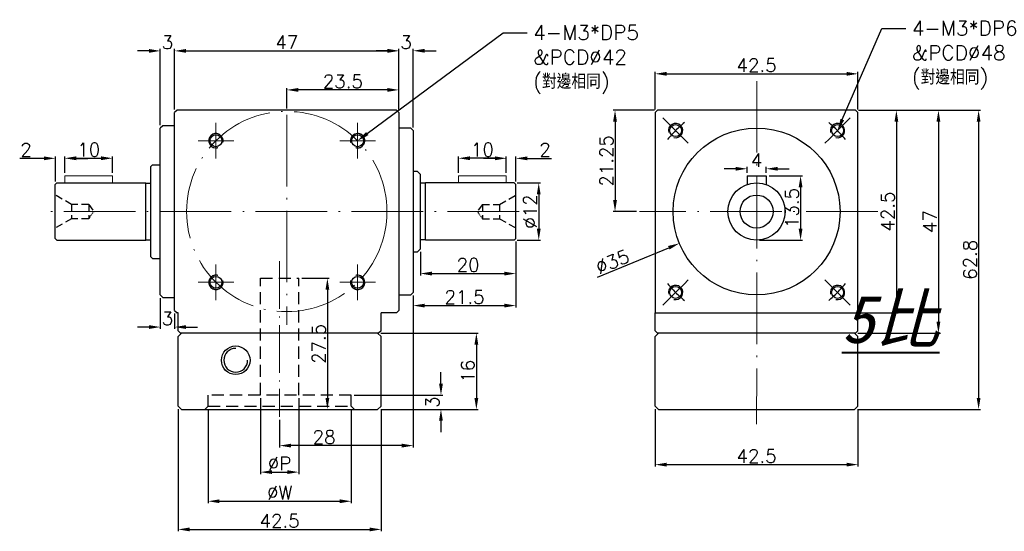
# Model space of a CAD drawing. Header units: inches. Extents: x 2708 to 2914, y -541 to -13.
# Tile 3 of 4: x 2708 to 2914, y -310 to -203. Entities that reach past the tile are written whole.
import ezdxf
from ezdxf import colors
from ezdxf.entities.mleader import LeaderData, LeaderLine
from ezdxf.math import Vec2, Vec3

# ---------------------------------------------------------------- set-up
doc = ezdxf.new("R2010")
doc.units = ezdxf.units.IN
doc.header["$MEASUREMENT"] = 0
for name, pattern in [('CEN', [0.67, 0.5, -0.08, 0.01, -0.08]), ('DASHED', [0.75, 0.5, -0.25]), ('HIDDEN', [1.905, 1.27, -0.635])]:
    doc.linetypes.add(name, pattern=pattern)
doc.layers.get('0').update_dxf_attribs({"lineweight": 25})
doc.layers.get('DEFPOINTS').update_dxf_attribs({"lineweight": 25})
for name, color, linetype, lineweight in [('A', 5, 'Continuous', 40), ('CEN', 1, 'CEN', 13), ('HATCH', 2, 'Continuous', 18)]:
    doc.layers.add(name, color=color, linetype=linetype, lineweight=lineweight)
doc.styles.get("Standard").update_dxf_attribs({"font": 'txt.shx', "bigfont": 'chineset.shx'})
doc.dimstyles.new('BOX', dxfattribs={"dimscale": 0.8, "dimtxt": 3.5, "dimasz": 3, "dimexe": 0.5, "dimexo": 0.8, "dimgap": 0.5, "dimtad": 1, "dimzin": 9, "dimdsep": 46, "dimtxsty": 'Standard', "dimcen": 0, "dimadec": 1, "dimazin": 1, "dimtfac": 1, "dimtofl": 0, "dimtmove": 0, "dimatfit": 3, "dimldrblk": 'CLOSEDBLANK', "dimfxl": 1, "dimarcsym": 0})

# ---------------------------------------------------------------- blocks, each defined once
blk = doc.blocks.new('SW_CENTERMARKSYMBOL_19')
at = {"color": 0, "linetype": 'Continuous', "lineweight": 0}
for p, q in [((0, 2.5), (0, 3.75)), ((0, 0), (0, 2.5)), ((-2.5, 0), (-3.75, 0)), ((0, 0), (-2.5, 0)), ((0, 0), (0, -2.5)), ((0, 0), (2.5, 0)), ((2.5, 0), (3.75, 0)), ((0, -2.5), (0, -3.75))]:
    blk.add_line(p, q, dxfattribs=at)
blk = doc.blocks.new('*D65')
at = {"layer": 'DEFPOINTS', "color": 0, "transparency": 16777216}
for p in [(2882.76, -221.61), (2882.56, -284.36), (2908.54, -284.36)]:
    blk.add_point(p, dxfattribs=at)
at = {"layer": 'HATCH', "color": 0, "lineweight": -2, "transparency": 16777216}
for p, q in [((2883.4, -221.61), (2908.94, -221.61)), ((2908.54, -224.01), (2908.54, -281.96)), ((2883.2, -284.36), (2908.94, -284.36))]:
    blk.add_line(p, q, dxfattribs=at)
at = {"layer": 'HATCH', "color": 0, "transparency": 16777216}
for points in [[(2908.14, -224.01), (2908.94, -224.01), (2908.54, -221.61)], [(2908.14, -281.96), (2908.94, -281.96), (2908.54, -284.36)]]:
    blk.add_solid(points, dxfattribs=at)
at = {"layer": 'HATCH', "color": 0, "transparency": 16777216, "insert": (2906.74, -252.98), "char_height": 2.8, "attachment_point": 5, "rotation": 90}
blk.add_mtext('62.8', dxfattribs=at)
blk = doc.blocks.new('_ClosedBlank')
at = {"color": 0, "linetype": 'ByBlock', "lineweight": -2}
for p, q in [((-1, 0.167), (0, 0)), ((-1, 0.167), (-1, -0.167)), ((0, 0), (-1, -0.167))]:
    blk.add_line(p, q, dxfattribs=at)
blk = doc.blocks.new('*D66')
at = {"layer": 'DEFPOINTS', "color": 0, "transparency": 16777216}
for p in [(2882.76, -221.61), (2882.56, -268.36), (2900.12, -268.36)]:
    blk.add_point(p, dxfattribs=at)
at = {"layer": 'HATCH', "color": 0, "lineweight": -2, "transparency": 16777216}
for p, q in [((2883.4, -221.61), (2900.52, -221.61)), ((2900.12, -224.01), (2900.12, -265.96)), ((2883.2, -268.36), (2900.52, -268.36))]:
    blk.add_line(p, q, dxfattribs=at)
at = {"layer": 'HATCH', "color": 0, "transparency": 16777216}
for points in [[(2899.72, -224.01), (2900.52, -224.01), (2900.12, -221.61)], [(2899.72, -265.96), (2900.52, -265.96), (2900.12, -268.36)]]:
    blk.add_solid(points, dxfattribs=at)
at = {"layer": 'HATCH', "color": 0, "transparency": 16777216, "insert": (2898.32, -244.98), "char_height": 2.8, "attachment_point": 5, "rotation": 90}
blk.add_mtext('47', dxfattribs=at)
blk = doc.blocks.new('*D67')
at = {"layer": 'DEFPOINTS', "color": 0, "transparency": 16777216}
for p in [(2777.06, -281.36), (2782.61, -284.36), (2795.87, -284.36)]:
    blk.add_point(p, dxfattribs=at)
at = {"layer": 'HATCH', "color": 0, "lineweight": -2, "transparency": 16777216}
for p, q in [((2795.87, -278.96), (2795.87, -276.56)), ((2777.7, -281.36), (2796.27, -281.36)), ((2783.25, -284.36), (2796.27, -284.36)), ((2795.87, -286.76), (2795.87, -289.16))]:
    blk.add_line(p, q, dxfattribs=at)
at = {"layer": 'HATCH', "color": 0, "transparency": 16777216}
for points in [[(2795.47, -278.96), (2796.27, -278.96), (2795.87, -281.36)], [(2795.47, -286.76), (2796.27, -286.76), (2795.87, -284.36)]]:
    blk.add_solid(points, dxfattribs=at)
at = {"layer": 'HATCH', "color": 0, "transparency": 16777216, "insert": (2794.07, -282.86), "char_height": 2.8, "attachment_point": 5, "rotation": 90}
blk.add_mtext('3', dxfattribs=at)
blk = doc.blocks.new('*D68')
at = {"layer": 'DEFPOINTS', "color": 0, "transparency": 16777216}
for p in [(2747.06, -283.66), (2777.06, -283.66), (2777.06, -303.63)]:
    blk.add_point(p, dxfattribs=at)
at = {"layer": 'HATCH', "color": 0, "lineweight": -2, "transparency": 16777216}
for p, q in [((2747.06, -284.3), (2747.06, -304.03)), ((2777.06, -284.3), (2777.06, -304.03)), ((2749.46, -303.63), (2774.66, -303.63))]:
    blk.add_line(p, q, dxfattribs=at)
at = {"layer": 'HATCH', "color": 0, "transparency": 16777216}
for points in [[(2749.46, -303.23), (2749.46, -304.03), (2747.06, -303.63)], [(2774.66, -303.23), (2774.66, -304.03), (2777.06, -303.63)]]:
    blk.add_solid(points, dxfattribs=at)
at = {"layer": 'HATCH', "color": 0, "transparency": 16777216, "insert": (2762.06, -301.83), "char_height": 2.8, "attachment_point": 5}
blk.add_mtext('%%CW', dxfattribs=at)
blk = doc.blocks.new('*D69')
at = {"layer": 'DEFPOINTS', "color": 0, "transparency": 16777216}
for p in [(2758.06, -281.36), (2766.06, -281.36), (2766.06, -297.52)]:
    blk.add_point(p, dxfattribs=at)
at = {"layer": 'HATCH', "color": 0, "lineweight": -2, "transparency": 16777216}
for p, q in [((2758.06, -282), (2758.06, -297.92)), ((2766.06, -282), (2766.06, -297.92)), ((2760.46, -297.52), (2763.66, -297.52))]:
    blk.add_line(p, q, dxfattribs=at)
at = {"layer": 'HATCH', "color": 0, "transparency": 16777216}
for points in [[(2760.46, -297.12), (2760.46, -297.92), (2758.06, -297.52)], [(2763.66, -297.12), (2763.66, -297.92), (2766.06, -297.52)]]:
    blk.add_solid(points, dxfattribs=at)
at = {"layer": 'HATCH', "color": 0, "transparency": 16777216, "insert": (2762.06, -295.72), "char_height": 2.8, "attachment_point": 5}
blk.add_mtext('%%CP', dxfattribs=at)
blk = doc.blocks.new('*D70')
at = {"layer": 'DEFPOINTS', "color": 0, "transparency": 16777216}
for p in [(2864.03, -235.36), (2862.01, -248.86), (2871.23, -248.86)]:
    blk.add_point(p, dxfattribs=at)
at = {"layer": 'HATCH', "color": 0, "lineweight": -2, "transparency": 16777216}
for p, q in [((2864.67, -235.36), (2871.63, -235.36)), ((2871.23, -237.76), (2871.23, -246.46)), ((2862.65, -248.86), (2871.63, -248.86))]:
    blk.add_line(p, q, dxfattribs=at)
at = {"layer": 'HATCH', "color": 0, "transparency": 16777216}
for points in [[(2870.83, -237.76), (2871.63, -237.76), (2871.23, -235.36)], [(2870.83, -246.46), (2871.63, -246.46), (2871.23, -248.86)]]:
    blk.add_solid(points, dxfattribs=at)
at = {"layer": 'HATCH', "color": 0, "transparency": 16777216, "insert": (2869.43, -242.11), "char_height": 2.8, "attachment_point": 5, "rotation": 90}
blk.add_mtext('13.5', dxfattribs=at)
blk = doc.blocks.new('*D71')
at = {"layer": 'DEFPOINTS', "color": 0, "transparency": 16777216}
for p in [(2860.03, -233.89), (2860.03, -235.35), (2864.03, -235.36)]:
    blk.add_point(p, dxfattribs=at)
at = {"layer": 'HATCH', "color": 0, "lineweight": -2, "transparency": 16777216}
for p, q in [((2857.63, -233.89), (2855.23, -233.89)), ((2860.03, -234.71), (2860.03, -233.49)), ((2864.03, -234.72), (2864.03, -233.49)), ((2866.43, -233.89), (2868.83, -233.89))]:
    blk.add_line(p, q, dxfattribs=at)
at = {"layer": 'HATCH', "color": 0, "transparency": 16777216}
for points in [[(2857.63, -233.49), (2857.63, -234.29), (2860.03, -233.89)], [(2866.43, -233.49), (2866.43, -234.29), (2864.03, -233.89)]]:
    blk.add_solid(points, dxfattribs=at)
at = {"layer": 'HATCH', "color": 0, "transparency": 16777216, "insert": (2862.03, -232.09), "char_height": 2.8, "attachment_point": 5}
blk.add_mtext('4', dxfattribs=at)
blk = doc.blocks.new('*D72')
at = {"layer": 'DEFPOINTS', "color": 0, "transparency": 16777216}
for p in [(2799.56, -231.68), (2799.56, -235.36), (2809.56, -235.36)]:
    blk.add_point(p, dxfattribs=at)
at = {"layer": 'HATCH', "color": 0, "lineweight": -2, "transparency": 16777216}
for p, q in [((2799.56, -234.72), (2799.56, -231.28)), ((2807.16, -231.68), (2801.96, -231.68)), ((2809.56, -234.72), (2809.56, -231.28))]:
    blk.add_line(p, q, dxfattribs=at)
at = {"layer": 'HATCH', "color": 0, "transparency": 16777216}
for points in [[(2801.96, -231.28), (2801.96, -232.08), (2799.56, -231.68)], [(2807.16, -231.28), (2807.16, -232.08), (2809.56, -231.68)]]:
    blk.add_solid(points, dxfattribs=at)
at = {"layer": 'HATCH', "color": 0, "transparency": 16777216, "insert": (2804.56, -229.88), "char_height": 2.8, "attachment_point": 5}
blk.add_mtext('10', dxfattribs=at)
blk = doc.blocks.new('*D73')
at = {"layer": 'DEFPOINTS', "color": 0, "transparency": 16777216}
for p in [(2811.21, -236.86), (2811.21, -248.86), (2816.36, -248.86)]:
    blk.add_point(p, dxfattribs=at)
at = {"layer": 'HATCH', "color": 0, "lineweight": -2, "transparency": 16777216}
for p, q in [((2811.85, -236.86), (2816.76, -236.86)), ((2816.36, -239.26), (2816.36, -246.46)), ((2811.85, -248.86), (2816.76, -248.86))]:
    blk.add_line(p, q, dxfattribs=at)
at = {"layer": 'HATCH', "color": 0, "transparency": 16777216}
for points in [[(2815.96, -239.26), (2816.76, -239.26), (2816.36, -236.86)], [(2815.96, -246.46), (2816.76, -246.46), (2816.36, -248.86)]]:
    blk.add_solid(points, dxfattribs=at)
at = {"layer": 'HATCH', "color": 0, "transparency": 16777216, "insert": (2814.56, -242.86), "char_height": 2.8, "attachment_point": 5, "rotation": 90}
blk.add_mtext('%%C12', dxfattribs=at)
blk = doc.blocks.new('*D74')
at = {"layer": 'DEFPOINTS', "color": 0, "transparency": 16777216}
for p in [(2811.56, -248.51), (2791.56, -250.66), (2811.56, -255.87)]:
    blk.add_point(p, dxfattribs=at)
at = {"layer": 'HATCH', "color": 0, "lineweight": -2, "transparency": 16777216}
for p, q in [((2811.56, -249.15), (2811.56, -256.27)), ((2791.56, -251.3), (2791.56, -256.27)), ((2793.96, -255.87), (2809.16, -255.87))]:
    blk.add_line(p, q, dxfattribs=at)
at = {"layer": 'HATCH', "color": 0, "transparency": 16777216}
for points in [[(2793.96, -255.47), (2793.96, -256.27), (2791.56, -255.87)], [(2809.16, -255.47), (2809.16, -256.27), (2811.56, -255.87)]]:
    blk.add_solid(points, dxfattribs=at)
at = {"layer": 'HATCH', "color": 0, "transparency": 16777216, "insert": (2801.56, -254.07), "char_height": 2.8, "attachment_point": 5}
blk.add_mtext('20', dxfattribs=at)
blk = doc.blocks.new('*D75')
at = {"layer": 'DEFPOINTS', "color": 0, "transparency": 16777216}
for p in [(2737.06, -260.36), (2740.06, -263.61), (2737.06, -267.09)]:
    blk.add_point(p, dxfattribs=at)
at = {"layer": 'HATCH', "color": 0, "lineweight": -2, "transparency": 16777216}
for p, q in [((2737.06, -261), (2737.06, -267.49)), ((2740.06, -264.25), (2740.06, -267.49)), ((2734.66, -267.09), (2732.26, -267.09)), ((2742.46, -267.09), (2744.86, -267.09))]:
    blk.add_line(p, q, dxfattribs=at)
at = {"layer": 'HATCH', "color": 0, "transparency": 16777216}
for points in [[(2734.66, -266.69), (2734.66, -267.49), (2737.06, -267.09)], [(2742.46, -266.69), (2742.46, -267.49), (2740.06, -267.09)]]:
    blk.add_solid(points, dxfattribs=at)
at = {"layer": 'HATCH', "color": 0, "transparency": 16777216, "insert": (2738.56, -265.29), "char_height": 2.8, "attachment_point": 5}
blk.add_mtext('3', dxfattribs=at)
blk = doc.blocks.new('*D76')
at = {"layer": 'DEFPOINTS', "color": 0, "transparency": 16777216}
for p in [(2811.56, -248.51), (2790.06, -259.86), (2811.56, -262.59)]:
    blk.add_point(p, dxfattribs=at)
at = {"layer": 'HATCH', "color": 0, "lineweight": -2, "transparency": 16777216}
for p, q in [((2811.56, -249.15), (2811.56, -262.99)), ((2790.06, -260.5), (2790.06, -262.99)), ((2792.46, -262.59), (2809.16, -262.59))]:
    blk.add_line(p, q, dxfattribs=at)
at = {"layer": 'HATCH', "color": 0, "transparency": 16777216}
for points in [[(2792.46, -262.19), (2792.46, -262.99), (2790.06, -262.59)], [(2809.16, -262.19), (2809.16, -262.99), (2811.56, -262.59)]]:
    blk.add_solid(points, dxfattribs=at)
at = {"layer": 'HATCH', "color": 0, "transparency": 16777216, "insert": (2800.81, -260.79), "char_height": 2.8, "attachment_point": 5}
blk.add_mtext('21.5', dxfattribs=at)
blk = doc.blocks.new('*D77')
at = {"layer": 'DEFPOINTS', "color": 0, "transparency": 16777216}
for p in [(2740.81, -283.66), (2783.31, -283.66), (2783.31, -309.54)]:
    blk.add_point(p, dxfattribs=at)
at = {"layer": 'HATCH', "color": 0, "lineweight": -2, "transparency": 16777216}
for p, q in [((2740.81, -284.3), (2740.81, -309.94)), ((2783.31, -284.3), (2783.31, -309.94)), ((2743.21, -309.54), (2780.91, -309.54))]:
    blk.add_line(p, q, dxfattribs=at)
at = {"layer": 'HATCH', "color": 0, "transparency": 16777216}
for points in [[(2743.21, -309.14), (2743.21, -309.94), (2740.81, -309.54)], [(2780.91, -309.14), (2780.91, -309.94), (2783.31, -309.54)]]:
    blk.add_solid(points, dxfattribs=at)
at = {"layer": 'HATCH', "color": 0, "transparency": 16777216, "insert": (2762.06, -307.74), "char_height": 2.8, "attachment_point": 5}
blk.add_mtext('42.5', dxfattribs=at)
blk = doc.blocks.new('*D78')
at = {"layer": 'DEFPOINTS', "color": 0, "transparency": 16777216}
for p in [(2840.76, -283.66), (2883.26, -283.66), (2883.26, -295.95)]:
    blk.add_point(p, dxfattribs=at)
at = {"layer": 'HATCH', "color": 0, "lineweight": -2, "transparency": 16777216}
for p, q in [((2840.76, -284.3), (2840.76, -296.35)), ((2883.26, -284.3), (2883.26, -296.35)), ((2843.16, -295.95), (2880.86, -295.95))]:
    blk.add_line(p, q, dxfattribs=at)
at = {"layer": 'HATCH', "color": 0, "transparency": 16777216}
for points in [[(2843.16, -295.55), (2843.16, -296.35), (2840.76, -295.95)], [(2880.86, -295.55), (2880.86, -296.35), (2883.26, -295.95)]]:
    blk.add_solid(points, dxfattribs=at)
at = {"layer": 'HATCH', "color": 0, "transparency": 16777216, "insert": (2862.01, -294.15), "char_height": 2.8, "attachment_point": 5}
blk.add_mtext('42.5', dxfattribs=at)
blk = doc.blocks.new('*D79')
at = {"layer": 'DEFPOINTS', "color": 0, "transparency": 16777216}
for p in [(2766.06, -256.86), (2770.12, -284.36), (2772.07, -284.36)]:
    blk.add_point(p, dxfattribs=at)
at = {"layer": 'HATCH', "color": 0, "lineweight": -2, "transparency": 16777216}
for p, q in [((2766.7, -256.86), (2772.47, -256.86)), ((2772.07, -259.26), (2772.07, -281.96)), ((2770.76, -284.36), (2772.47, -284.36))]:
    blk.add_line(p, q, dxfattribs=at)
at = {"layer": 'HATCH', "color": 0, "transparency": 16777216}
for points in [[(2771.67, -259.26), (2772.47, -259.26), (2772.07, -256.86)], [(2771.67, -281.96), (2772.47, -281.96), (2772.07, -284.36)]]:
    blk.add_solid(points, dxfattribs=at)
at = {"layer": 'HATCH', "color": 0, "transparency": 16777216, "insert": (2770.27, -270.61), "char_height": 2.8, "attachment_point": 5, "rotation": 90}
blk.add_mtext('27.5', dxfattribs=at)
blk = doc.blocks.new('*D80')
at = {"layer": 'DEFPOINTS', "color": 0, "transparency": 16777216}
for p in [(2883.26, -213.97), (2840.76, -222.11), (2883.26, -222.11)]:
    blk.add_point(p, dxfattribs=at)
at = {"layer": 'HATCH', "color": 0, "lineweight": -2, "transparency": 16777216}
for p, q in [((2840.76, -221.47), (2840.76, -213.57)), ((2843.16, -213.97), (2880.86, -213.97)), ((2883.26, -221.47), (2883.26, -213.57))]:
    blk.add_line(p, q, dxfattribs=at)
at = {"layer": 'HATCH', "color": 0, "transparency": 16777216}
for points in [[(2843.16, -213.57), (2843.16, -214.37), (2840.76, -213.97)], [(2880.86, -213.57), (2880.86, -214.37), (2883.26, -213.97)]]:
    blk.add_solid(points, dxfattribs=at)
at = {"layer": 'HATCH', "color": 0, "transparency": 16777216, "insert": (2862.01, -212.17), "char_height": 2.8, "attachment_point": 5}
blk.add_mtext('42.5', dxfattribs=at)
blk = doc.blocks.new('*D81')
at = {"layer": 'DEFPOINTS', "color": 0, "transparency": 16777216}
for p in [(2782.61, -268.36), (2782.61, -284.36), (2803.29, -284.36)]:
    blk.add_point(p, dxfattribs=at)
at = {"layer": 'HATCH', "color": 0, "lineweight": -2, "transparency": 16777216}
for p, q in [((2783.25, -268.36), (2803.69, -268.36)), ((2803.29, -270.76), (2803.29, -281.96)), ((2783.25, -284.36), (2803.69, -284.36))]:
    blk.add_line(p, q, dxfattribs=at)
at = {"layer": 'HATCH', "color": 0, "transparency": 16777216}
for points in [[(2802.89, -270.76), (2803.69, -270.76), (2803.29, -268.36)], [(2802.89, -281.96), (2803.69, -281.96), (2803.29, -284.36)]]:
    blk.add_solid(points, dxfattribs=at)
at = {"layer": 'HATCH', "color": 0, "transparency": 16777216, "insert": (2801.49, -276.36), "char_height": 2.8, "attachment_point": 5, "rotation": 90}
blk.add_mtext('16', dxfattribs=at)
blk = doc.blocks.new('*D82')
at = {"layer": 'DEFPOINTS', "color": 0, "transparency": 16777216}
for p in [(2890.1, -221.61), (2883.26, -264.11), (2891.31, -264.11)]:
    blk.add_point(p, dxfattribs=at)
at = {"layer": 'HATCH', "color": 0, "lineweight": -2, "transparency": 16777216}
for p, q in [((2890.74, -221.61), (2891.71, -221.61)), ((2891.31, -224.01), (2891.31, -261.71)), ((2883.9, -264.11), (2891.71, -264.11))]:
    blk.add_line(p, q, dxfattribs=at)
at = {"layer": 'HATCH', "color": 0, "transparency": 16777216}
for points in [[(2890.91, -224.01), (2891.71, -224.01), (2891.31, -221.61)], [(2890.91, -261.71), (2891.71, -261.71), (2891.31, -264.11)]]:
    blk.add_solid(points, dxfattribs=at)
at = {"layer": 'HATCH', "color": 0, "transparency": 16777216, "insert": (2889.51, -242.86), "char_height": 2.8, "attachment_point": 5, "rotation": 90}
blk.add_mtext('42.5', dxfattribs=at)
blk = doc.blocks.new('*D83')
at = {"layer": 'DEFPOINTS', "color": 0, "transparency": 16777216}
for p in [(2740.06, -209.16), (2740.06, -222.11), (2737.06, -225.36)]:
    blk.add_point(p, dxfattribs=at)
at = {"layer": 'HATCH', "color": 0, "lineweight": -2, "transparency": 16777216}
for p, q in [((2734.66, -209.16), (2732.26, -209.16)), ((2737.06, -224.72), (2737.06, -208.76)), ((2740.06, -221.47), (2740.06, -208.76)), ((2742.46, -209.16), (2744.86, -209.16))]:
    blk.add_line(p, q, dxfattribs=at)
at = {"layer": 'HATCH', "color": 0, "transparency": 16777216}
for points in [[(2734.66, -208.76), (2734.66, -209.56), (2737.06, -209.16)], [(2742.46, -208.76), (2742.46, -209.56), (2740.06, -209.16)]]:
    blk.add_solid(points, dxfattribs=at)
at = {"layer": 'HATCH', "color": 0, "transparency": 16777216, "insert": (2738.56, -207.36), "char_height": 2.8, "attachment_point": 5}
blk.add_mtext('3', dxfattribs=at)
blk = doc.blocks.new('*D84')
at = {"layer": 'DEFPOINTS', "color": 0, "transparency": 16777216}
for p in [(2787.06, -209.16), (2740.06, -222.11), (2787.06, -222.11)]:
    blk.add_point(p, dxfattribs=at)
at = {"layer": 'HATCH', "color": 0, "lineweight": -2, "transparency": 16777216}
for p, q in [((2740.06, -221.47), (2740.06, -208.76)), ((2742.46, -209.16), (2784.66, -209.16)), ((2787.06, -221.47), (2787.06, -208.76))]:
    blk.add_line(p, q, dxfattribs=at)
at = {"layer": 'HATCH', "color": 0, "transparency": 16777216}
for points in [[(2742.46, -208.76), (2742.46, -209.56), (2740.06, -209.16)], [(2784.66, -208.76), (2784.66, -209.56), (2787.06, -209.16)]]:
    blk.add_solid(points, dxfattribs=at)
at = {"layer": 'HATCH', "color": 0, "transparency": 16777216, "insert": (2763.56, -207.36), "char_height": 2.8, "attachment_point": 5}
blk.add_mtext('47', dxfattribs=at)
blk = doc.blocks.new('*D85')
at = {"layer": 'DEFPOINTS', "color": 0, "transparency": 16777216}
for p in [(2790.06, -209.13), (2787.06, -222.11), (2790.06, -225.86)]:
    blk.add_point(p, dxfattribs=at)
at = {"layer": 'HATCH', "color": 0, "lineweight": -2, "transparency": 16777216}
for p, q in [((2784.66, -209.13), (2782.26, -209.13)), ((2787.06, -221.47), (2787.06, -208.73)), ((2790.06, -225.22), (2790.06, -208.73)), ((2792.46, -209.13), (2794.86, -209.13))]:
    blk.add_line(p, q, dxfattribs=at)
at = {"layer": 'HATCH', "color": 0, "transparency": 16777216}
for points in [[(2784.66, -208.73), (2784.66, -209.53), (2787.06, -209.13)], [(2792.46, -208.73), (2792.46, -209.53), (2790.06, -209.13)]]:
    blk.add_solid(points, dxfattribs=at)
at = {"layer": 'HATCH', "color": 0, "transparency": 16777216, "insert": (2788.56, -207.33), "char_height": 2.8, "attachment_point": 5}
blk.add_mtext('3', dxfattribs=at)
blk = doc.blocks.new('*D86')
at = {"layer": 'DEFPOINTS', "color": 0, "transparency": 16777216}
for p in [(2763.56, -217.35), (2763.56, -221.86), (2787.06, -222.11)]:
    blk.add_point(p, dxfattribs=at)
at = {"layer": 'HATCH', "color": 0, "lineweight": -2, "transparency": 16777216}
for p, q in [((2763.56, -221.22), (2763.56, -216.95)), ((2784.66, -217.35), (2765.96, -217.35)), ((2787.06, -221.47), (2787.06, -216.95))]:
    blk.add_line(p, q, dxfattribs=at)
at = {"layer": 'HATCH', "color": 0, "transparency": 16777216}
for points in [[(2765.96, -216.95), (2765.96, -217.75), (2763.56, -217.35)], [(2784.66, -216.95), (2784.66, -217.75), (2787.06, -217.35)]]:
    blk.add_solid(points, dxfattribs=at)
at = {"layer": 'HATCH', "color": 0, "transparency": 16777216, "insert": (2775.31, -215.55), "char_height": 2.8, "attachment_point": 5}
blk.add_mtext('23.5', dxfattribs=at)
blk = doc.blocks.new('*D87')
at = {"layer": 'DEFPOINTS', "color": 0, "transparency": 16777216}
for p in [(2841.26, -221.61), (2832.35, -242.86), (2837.48, -242.86)]:
    blk.add_point(p, dxfattribs=at)
at = {"layer": 'HATCH', "color": 0, "lineweight": -2, "transparency": 16777216}
for p, q in [((2840.62, -221.61), (2831.95, -221.61)), ((2832.35, -224.01), (2832.35, -240.46)), ((2836.84, -242.86), (2831.95, -242.86))]:
    blk.add_line(p, q, dxfattribs=at)
at = {"layer": 'HATCH', "color": 0, "transparency": 16777216}
for points in [[(2831.95, -224.01), (2832.75, -224.01), (2832.35, -221.61)], [(2831.95, -240.46), (2832.75, -240.46), (2832.35, -242.86)]]:
    blk.add_solid(points, dxfattribs=at)
at = {"layer": 'HATCH', "color": 0, "transparency": 16777216, "insert": (2830.55, -232.23), "char_height": 2.8, "attachment_point": 5, "rotation": 90}
blk.add_mtext('21.25', dxfattribs=at)
blk = doc.blocks.new('*D88')
at = {"layer": 'DEFPOINTS', "color": 0, "transparency": 16777216}
for p in [(2878.18, -236.18), (2845.83, -249.54)]:
    blk.add_point(p, dxfattribs=at)
at = {"layer": 'HATCH', "color": 0, "lineweight": -2, "transparency": 16777216}
blk.add_line((2828.67, -256.63), (2843.62, -250.45), dxfattribs=at)
at = {"layer": 'HATCH', "color": 0, "transparency": 16777216}
blk.add_solid([(2843.46, -250.08), (2843.77, -250.82), (2845.83, -249.54)], dxfattribs=at)
at = {"layer": 'HATCH', "color": 0, "transparency": 16777216, "insert": (2831.8, -253.39), "char_height": 2.8, "attachment_point": 5, "rotation": 22.4449}
blk.add_mtext('∅35', dxfattribs=at)
blk = doc.blocks.new('*D90')
at = {"layer": 'DEFPOINTS', "color": 0, "transparency": 16777216}
for p in [(2811.56, -231.7), (2809.56, -235.36), (2811.56, -237.21)]:
    blk.add_point(p, dxfattribs=at)
at = {"layer": 'HATCH', "color": 0, "lineweight": -2, "transparency": 16777216}
for p, q in [((2807.16, -231.7), (2804.76, -231.7)), ((2809.56, -234.72), (2809.56, -231.3)), ((2811.56, -236.57), (2811.56, -231.3)), ((2813.96, -231.7), (2819.02, -231.7))]:
    blk.add_line(p, q, dxfattribs=at)
at = {"layer": 'HATCH', "color": 0, "transparency": 16777216}
for points in [[(2807.16, -231.3), (2807.16, -232.1), (2809.56, -231.7)], [(2813.96, -231.3), (2813.96, -232.1), (2811.56, -231.7)]]:
    blk.add_solid(points, dxfattribs=at)
at = {"layer": 'HATCH', "color": 0, "transparency": 16777216, "insert": (2817.69, -229.9), "char_height": 2.8, "attachment_point": 5}
blk.add_mtext('2', dxfattribs=at)
blk = doc.blocks.new('*D63')
at = {"layer": 'DEFPOINTS', "color": 0, "transparency": 16777216}
for p in [(2790.06, -259.86), (2762.06, -285.93), (2762.06, -291.96)]:
    blk.add_point(p, dxfattribs=at)
at = {"layer": 'HATCH', "color": 0, "lineweight": -2, "transparency": 16777216}
for p, q in [((2790.06, -260.5), (2790.06, -292.36)), ((2762.06, -286.57), (2762.06, -292.36)), ((2787.66, -291.96), (2764.46, -291.96))]:
    blk.add_line(p, q, dxfattribs=at)
at = {"layer": 'HATCH', "color": 0, "transparency": 16777216}
for points in [[(2764.46, -291.56), (2764.46, -292.36), (2762.06, -291.96)], [(2787.66, -291.56), (2787.66, -292.36), (2790.06, -291.96)]]:
    blk.add_solid(points, dxfattribs=at)
at = {"layer": 'HATCH', "color": 0, "transparency": 16777216, "insert": (2771.39, -290.16), "char_height": 2.8, "attachment_point": 5}
blk.add_mtext('28', dxfattribs=at)
blk = doc.blocks.new('*D93')
at = {"layer": 'DEFPOINTS', "color": 0, "transparency": 16777216}
for p in [(2727.06, -231.68), (2717.06, -235.36), (2727.06, -235.36)]:
    blk.add_point(p, dxfattribs=at)
at = {"layer": 'HATCH', "color": 0, "lineweight": -2, "transparency": 16777216}
for p, q in [((2717.06, -234.72), (2717.06, -231.28)), ((2719.46, -231.68), (2724.66, -231.68)), ((2727.06, -234.72), (2727.06, -231.28))]:
    blk.add_line(p, q, dxfattribs=at)
at = {"layer": 'HATCH', "color": 0, "transparency": 16777216}
for points in [[(2719.46, -231.28), (2719.46, -232.08), (2717.06, -231.68)], [(2724.66, -231.28), (2724.66, -232.08), (2727.06, -231.68)]]:
    blk.add_solid(points, dxfattribs=at)
at = {"layer": 'HATCH', "color": 0, "transparency": 16777216, "insert": (2722.06, -229.88), "char_height": 2.8, "attachment_point": 5}
blk.add_mtext('10', dxfattribs=at)
blk = doc.blocks.new('*D94')
at = {"layer": 'DEFPOINTS', "color": 0, "transparency": 16777216}
for p in [(2715.06, -231.7), (2715.06, -237.21), (2717.06, -235.36)]:
    blk.add_point(p, dxfattribs=at)
at = {"layer": 'HATCH', "color": 0, "lineweight": -2, "transparency": 16777216}
for p, q in [((2712.66, -231.7), (2707.59, -231.7)), ((2715.06, -236.57), (2715.06, -231.3)), ((2717.06, -234.72), (2717.06, -231.3)), ((2719.46, -231.7), (2721.86, -231.7))]:
    blk.add_line(p, q, dxfattribs=at)
at = {"layer": 'HATCH', "color": 0, "transparency": 16777216}
for points in [[(2712.66, -231.3), (2712.66, -232.1), (2715.06, -231.7)], [(2719.46, -231.3), (2719.46, -232.1), (2717.06, -231.7)]]:
    blk.add_solid(points, dxfattribs=at)
at = {"layer": 'HATCH', "color": 0, "transparency": 16777216, "insert": (2708.92, -229.9), "char_height": 2.8, "attachment_point": 5}
blk.add_mtext('2', dxfattribs=at)

msp = doc.modelspace()

# ---------------------------------------------------------------- linework, layer by layer
at = {"color": 7, "linetype": 'Continuous'}
for p, q in [((2740.556, -221.607), (2740.056, -222.107)), ((2740.056, -263.607), (2740.056, -222.107)), ((2786.556, -221.607), (2740.556, -221.607)), ((2786.556, -221.607), (2787.056, -222.107)), ((2787.056, -222.107), (2787.056, -263.607)), ((2841.259, -221.607), (2840.759, -222.107)), ((2840.759, -222.107), (2840.759, -264.107)), ((2882.759, -221.607), (2841.259, -221.607)), ((2882.759, -221.607), (2883.259, -222.107)), ((2883.259, -264.107), (2883.259, -222.107)), ((2737.556, -224.857), (2737.056, -225.357)), ((2740.056, -224.857), (2737.556, -224.857)), ((2737.056, -260.357), (2737.056, -225.357)), ((2789.556, -225.357), (2787.056, -225.357)), ((2789.556, -225.357), (2790.056, -225.857)), ((2790.056, -225.857), (2790.056, -259.857)), ((2860.029, -235.357), (2860.028, -237.193)), ((2860.029, -235.357), (2864.029, -235.357)), ((2864.029, -235.357), (2864.028, -237.207)), ((2790.056, -259.857), (2789.556, -260.357)), ((2737.056, -260.357), (2737.556, -260.857)), ((2737.556, -260.857), (2740.056, -260.857)), ((2787.056, -260.357), (2789.556, -260.357)), ((2740.056, -263.607), (2740.556, -264.107)), ((2740.806, -264.107), (2740.556, -264.107)), ((2740.806, -267.857), (2740.806, -264.107)), ((2786.556, -264.107), (2783.306, -264.107)), ((2783.306, -267.857), (2783.306, -264.107)), ((2787.056, -263.607), (2786.556, -264.107)), ((2840.759, -264.107), (2883.259, -264.107)), ((2840.759, -267.857), (2840.759, -264.107)), ((2883.259, -267.857), (2883.259, -264.107)), ((2740.806, -267.857), (2741.306, -268.357)), ((2783.306, -267.857), (2782.806, -268.357)), ((2840.759, -267.857), (2841.259, -268.357)), ((2883.259, -267.857), (2882.759, -268.357)), ((2782.806, -268.357), (2741.306, -268.357)), ((2882.759, -268.357), (2841.259, -268.357))]:
    msp.add_line(p, q, dxfattribs=at)
at = {"color": 0, "linetype": 'Continuous'}
for p, q in [((2843.271, -224.119), (2842.387, -223.235)), ((2845.039, -225.886), (2843.271, -224.119)), ((2878.98, -225.886), (2880.748, -224.119)), ((2880.748, -224.119), (2881.631, -223.235)), ((2845.039, -225.886), (2846.806, -227.654)), ((2878.98, -225.886), (2877.212, -227.654)), ((2846.806, -227.654), (2847.69, -228.538)), ((2877.212, -227.654), (2876.328, -228.538)), ((2846.806, -258.06), (2847.69, -257.176)), ((2877.212, -258.06), (2876.328, -257.176)), ((2845.039, -259.827), (2843.271, -261.595)), ((2845.039, -259.827), (2846.806, -258.06)), ((2878.98, -259.827), (2877.212, -258.06)), ((2878.98, -259.827), (2880.748, -261.595)), ((2843.271, -261.595), (2842.387, -262.479)), ((2880.748, -261.595), (2881.631, -262.479))]:
    msp.add_line(p, q, dxfattribs=at)
for p, q in [((2735.056, -233.382), (2735.406, -233.032)), ((2735.406, -233.032), (2737.056, -233.032)), ((2735.056, -252.332), (2735.056, -233.382)), ((2790.055, -234.357), (2790.856, -234.357)), ((2790.856, -234.357), (2791.556, -235.057)), ((2791.556, -250.657), (2791.556, -235.057)), ((2715.406, -236.857), (2715.056, -237.207)), ((2715.056, -242.857), (2715.056, -237.207)), ((2715.406, -236.857), (2734.006, -236.857)), ((2734.006, -248.787), (2734.006, -236.927)), ((2734.006, -236.927), (2735.056, -236.927)), ((2792.606, -236.927), (2791.556, -236.927)), ((2811.206, -236.857), (2792.606, -236.857)), ((2792.606, -248.787), (2792.606, -236.927)), ((2811.206, -236.857), (2811.556, -237.207)), ((2811.556, -242.857), (2811.556, -237.207)), ((2715.056, -248.507), (2715.056, -238.307)), ((2811.556, -248.507), (2811.556, -238.307)), ((2715.056, -248.507), (2715.406, -248.857)), ((2715.406, -248.857), (2734.006, -248.857)), ((2734.006, -248.787), (2735.056, -248.787)), ((2792.606, -248.787), (2791.556, -248.787)), ((2811.206, -248.857), (2792.606, -248.857)), ((2811.556, -248.507), (2811.206, -248.857)), ((2790.856, -251.357), (2790.052, -251.357)), ((2791.556, -250.657), (2790.856, -251.357)), ((2735.056, -252.332), (2735.406, -252.682)), ((2735.406, -252.682), (2737.056, -252.682)), ((2740.806, -269.057), (2741.506, -268.357)), ((2740.806, -283.657), (2740.806, -269.057)), ((2782.606, -268.357), (2778.556, -268.357)), ((2782.606, -268.357), (2783.306, -269.057)), ((2783.306, -283.657), (2783.306, -269.057)), ((2840.759, -269.057), (2841.459, -268.357)), ((2840.759, -283.657), (2840.759, -269.057)), ((2882.559, -268.357), (2883.259, -269.057)), ((2883.259, -283.657), (2883.259, -269.057)), ((2740.806, -283.657), (2741.506, -284.357)), ((2741.506, -284.357), (2782.606, -284.357)), ((2782.606, -284.357), (2783.306, -283.657)), ((2840.759, -283.657), (2841.459, -284.357)), ((2841.459, -284.357), (2882.559, -284.357)), ((2882.559, -284.357), (2883.259, -283.657))]:
    msp.add_line(p, q)
at = {"color": 4, "linetype": 'DASHED', "ltscale": 3}
for p, q in [((2718.455, -241.357), (2715.056, -239.395)), ((2722.054, -241.357), (2718.455, -241.357)), ((2718.455, -241.357), (2718.455, -244.356)), ((2722.054, -241.357), (2722.054, -244.356)), ((2722.054, -241.357), (2723.111, -242.857)), ((2804.559, -241.357), (2803.502, -242.857)), ((2804.559, -241.357), (2808.158, -241.357)), ((2804.559, -241.357), (2804.559, -244.356)), ((2808.158, -241.357), (2811.556, -239.395)), ((2808.158, -241.357), (2808.158, -244.356)), ((2718.455, -244.356), (2715.056, -246.318)), ((2722.054, -244.356), (2718.455, -244.356)), ((2804.559, -244.356), (2808.158, -244.356)), ((2808.158, -244.356), (2811.556, -246.318))]:
    msp.add_line(p, q, dxfattribs=at)
at = {"color": 4, "linetype": 'DASHED', "ltscale": 0.25}
for p, q in [((2723.111, -242.857), (2722.054, -244.356)), ((2803.502, -242.857), (2804.559, -244.356))]:
    msp.add_line(p, q, dxfattribs=at)
at = {"color": 3, "linetype": 'HIDDEN', "ltscale": 2}
for p, q in [((2758.056, -256.857), (2766.056, -256.857)), ((2758.056, -281.357), (2758.056, -256.857)), ((2766.056, -281.357), (2766.056, -256.857)), ((2777.056, -281.357), (2747.056, -281.357)), ((2747.056, -283.657), (2747.056, -281.357)), ((2777.056, -283.657), (2777.056, -281.357)), ((2747.056, -283.657), (2777.056, -283.657))]:
    msp.add_line(p, q, dxfattribs=at)
at = {"color": 3, "linetype": 'HIDDEN'}
for p, q in [((2746.356, -284.357), (2747.056, -283.657)), ((2777.756, -284.357), (2777.056, -283.657))]:
    msp.add_line(p, q, dxfattribs=at)
at = {"color": 7, "linetype": 'Continuous'}
for centre, radius in [((2845.039, -225.886), 1.25), ((2878.98, -225.886), 1.25), ((2748.707, -228.008), 1.25), ((2778.406, -228.008), 1.25), ((2862.009, -242.857), 17.5), ((2862.009, -242.857), 6), ((2862.009, -242.857), 3.462), ((2748.707, -257.706), 1.25), ((2778.406, -257.706), 1.25), ((2845.039, -259.827), 1.25), ((2878.98, -259.827), 1.25)]:
    msp.add_circle(centre, radius, dxfattribs=at)
msp.add_circle((2752.856, -274.057), 3)
for centre, start, end in [((2845.039, -225.886), 255, 195), ((2878.98, -225.886), 255, 195), ((2748.707, -228.008), 345, 285), ((2778.406, -228.008), 255, 195), ((2748.707, -257.706), 75, 15), ((2778.406, -257.706), 165, 105), ((2845.039, -259.827), 255, 195), ((2878.98, -259.827), 255, 195)]:
    msp.add_arc(centre, 1.5, start, end, dxfattribs=at)
at = {"color": 0, "linetype": 'Continuous'}
for start, end in [(129.03169, 135), (45, 50.96831), (135, 140.96831), (39.03169, 45), (219.03169, 225), (225, 230.96831), (309.03169, 315), (315, 320.96831)]:
    msp.add_arc((2862.009, -242.857), 24, start, end, dxfattribs=at)
at = {"color": 7, "linetype": 'HIDDEN'}
for centre, start, end in [((2748.707, -228.008), 345, 285), ((2778.406, -228.008), 255, 195), ((2748.707, -257.706), 75, 15), ((2778.406, -257.706), 165, 105)]:
    msp.add_arc(centre, 1.5, start, end, dxfattribs=at)
msp.add_arc((2752.856, -274.057), 2.495, 90, 0)
at = {"layer": 'CEN', "ltscale": 30}
for p, q in [((2862.04, -215.479), (2862.027, -287.459)), ((2763.556, -222.607), (2763.556, -266.632)), ((2812.231, -242.857), (2711.936, -242.857)), ((2887.405, -242.857), (2837.48, -242.857))]:
    msp.add_line(p, q, dxfattribs=at)
at = {"layer": 'CEN', "ltscale": 20}
msp.add_line((2762.056, -253.277), (2762.056, -285.934), dxfattribs=at)
at = {"layer": 'CEN', "ltscale": 30}
msp.add_circle((2763.556, -242.857), 21, dxfattribs=at)
at = {"layer": 'HATCH'}
for p, q in [((2717.056, -235.357), (2727.056, -235.357)), ((2717.056, -236.857), (2717.056, -235.357)), ((2727.056, -236.857), (2727.056, -235.357)), ((2809.556, -235.357), (2799.556, -235.357)), ((2799.556, -236.857), (2799.556, -235.357)), ((2809.556, -236.857), (2809.556, -235.357))]:
    msp.add_line(p, q, dxfattribs=at)

# ---------------------------------------------------------------- block references
at = {"color": 7, "linetype": 'Continuous'}
for p, rotation in [((2748.707, -228.008), 89.99999999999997), ((2748.707, -257.706), 179.9999999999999), ((2778.406, -257.706), 270)]:
    msp.add_blockref('SW_CENTERMARKSYMBOL_19', p, dxfattribs=dict(at, rotation=rotation))
msp.add_blockref('SW_CENTERMARKSYMBOL_19', (2778.406, -228.008), dxfattribs=at)

# ---------------------------------------------------------------- texts
at = {"layer": 'A', "insert": (2879.909, -260.433), "char_height": 10, "attachment_point": 1}
msp.add_mtext_dynamic_manual_height_columns('{\\fDFKai-SB|b0|i1|c136|p65;\\L\\C2;5比}', width=37.69387, gutter_width=50, heights=[0], dxfattribs=at)

# ---------------------------------------------------------------- dimensions: what is measured, and where the dimension line sits
at = {"layer": 'HATCH'}
for base, p1, p2, picture, middle in [((2740.056, -209.163), (2737.056, -225.357), (2740.056, -222.107), '*D83', (2738.556, -207.363)), ((2787.056, -209.163), (2740.056, -222.107), (2787.056, -222.107), '*D84', (2763.556, -207.363)), ((2790.056, -209.126), (2787.056, -222.107), (2790.056, -225.857), '*D85', (2788.556, -207.326)), ((2883.259, -213.971), (2840.759, -222.107), (2883.259, -222.107), '*D80', (2862.009, -212.171)), ((2763.556, -217.346), (2787.056, -222.107), (2763.556, -221.857), '*D86', (2775.306, -215.546)), ((2799.556, -231.679), (2809.556, -235.357), (2799.556, -235.357), '*D72', (2804.556, -229.879)), ((2811.556, -231.703), (2809.556, -235.357), (2811.556, -237.207), '*D90', (2817.69, -229.903)), ((2860.029, -233.892), (2864.029, -235.357), (2860.029, -235.355), '*D71', (2862.029, -232.092)), ((2811.556, -262.594), (2790.056, -259.857), (2811.556, -248.507), '*D76', (2800.806, -260.794)), ((2811.556, -255.874), (2791.556, -250.657), (2811.556, -248.507), '*D74', (2801.556, -254.074)), ((2737.056, -267.086), (2740.056, -263.607), (2737.056, -260.357), '*D75', (2738.556, -265.286)), ((2783.306, -309.54), (2740.806, -283.657), (2783.306, -283.657), '*D77', (2762.056, -307.74)), ((2883.259, -295.946), (2840.759, -283.657), (2883.259, -283.657), '*D78', (2862.009, -294.146))]:
    dim = msp.add_linear_dim(base=base, p1=p1, p2=p2, dimstyle='BOX', dxfattribs=at)
    dim.commit()
    dim.dimension.update_dxf_attribs({"geometry": picture, "text_midpoint": middle})
for base, p1, p2, angle, picture, middle in [((2832.347, -242.857), (2841.259, -221.607), (2837.48, -242.857), 90, '*D87', (2830.547, -232.232)), ((2891.311, -264.107), (2890.096, -221.607), (2883.259, -264.107), 90, '*D82', (2889.511, -242.857)), ((2715.056, -231.703), (2717.056, -235.357), (2715.056, -237.207), 180, '*D94', (2708.923, -229.903)), ((2727.056, -231.679), (2717.056, -235.357), (2727.056, -235.357), 180, '*D93', (2722.056, -229.879)), ((2871.229, -248.857), (2864.029, -235.357), (2862.009, -248.857), 90, '*D70', (2869.429, -242.107)), ((2772.068, -284.357), (2766.056, -256.857), (2770.122, -284.357), 90, '*D79', (2770.268, -270.607)), ((2803.292, -284.357), (2782.606, -268.357), (2782.606, -284.357), 90, '*D81', (2801.492, -276.357)), ((2795.869, -284.357), (2777.056, -281.357), (2782.606, -284.357), 90, '*D67', (2794.069, -282.857))]:
    dim = msp.add_linear_dim(base=base, p1=p1, p2=p2, angle=angle, dimstyle='BOX', dxfattribs=at)
    dim.commit()
    dim.dimension.update_dxf_attribs({"geometry": picture, "text_midpoint": middle})
for base, p1, p2, override, picture, middle in [((2908.537579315, -284.356872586), (2882.75925242, -221.606872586), (2882.55925242, -284.356872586), {"dimdec": 1}, '*D65', (2906.737579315, -252.981872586)), ((2900.117, -268.357), (2882.759, -221.607), (2882.559, -268.357), {"dimdec": 0}, '*D66', (2898.317, -244.982))]:
    dim = msp.add_linear_dim(base=base, p1=p1, p2=p2, angle=90, dimstyle='BOX', override=override, dxfattribs=at)
    dim.commit()
    dim.dimension.update_dxf_attribs({"geometry": picture, "text_midpoint": middle})
dim = msp.add_linear_dim(base=(2816.364, -248.857), p1=(2811.206, -236.857), p2=(2811.206, -248.857), angle=90, text='%%C<>', dimstyle='BOX', dxfattribs=at)
dim.commit()
dim.dimension.update_dxf_attribs({"geometry": '*D73', "text_midpoint": (2814.564, -242.857)})
dim = msp.add_diameter_dim_2p(p1=(2878.184, -236.175), p2=(2845.835, -249.538), dimstyle='BOX', dxfattribs=at)
dim.commit()
dim.dimension.update_dxf_attribs({"geometry": '*D88', "text_midpoint": (2832.492, -255.05), "dimtype": 163})
dim = msp.add_linear_dim(base=(2762.056, -291.955), p1=(2790.056, -259.857), p2=(2762.056, -285.934), dimstyle='BOX', dxfattribs=at)
dim.commit()
dim.dimension.update_dxf_attribs({"geometry": '*D63', "text_midpoint": (2771.39, -291.955), "dimtype": 160})
for base, p1, p2, text, picture, middle in [((2766.056, -297.519), (2758.056, -281.357), (2766.056, -281.357), '%%CP', '*D69', (2762.056, -295.719)), ((2777.056, -303.633), (2747.056, -283.657), (2777.056, -283.657), '%%CW', '*D68', (2762.056, -301.833))]:
    dim = msp.add_linear_dim(base=base, p1=p1, p2=p2, text=text, dimstyle='BOX', dxfattribs=at)
    dim.commit()
    dim.dimension.update_dxf_attribs({"geometry": picture, "text_midpoint": middle})

# ---------------------------------------------------------------- leaders
ml = msp.add_multileader_mtext('Standard', dxfattribs=at)
ml.set_content('4-M3*DP5\\P&PCD%%C42\\P(對邊相同)', color=256)
ml.set_leader_properties()
ml.build(insert=Vec2(0, 0))
ml.multileader.update_dxf_attribs({"dogleg_length": 0.36, "arrow_head_size": 2.52, "scale": 14})
ctx = ml.context
ctx.base_point, ctx.scale, ctx.char_height, ctx.arrow_head_size, ctx.landing_gap_size, ctx.plane_origin = Vec3(2813.936, -205.375), 14, 3.08, 2.52, 1.26, Vec3(2748.707, -198.309)
ctx.attachment_type = 2
notes = []
notes.append((ctx, [(1, (1, 1, 0), (2808.896, -205.375), (1, 0), 5.04, [(0, [(2778.406, -228.008)], 0, [])])]))
ctx.mtext.insert, ctx.mtext.flow_direction = Vec3(2815.196, -203.779), 5
ml = msp.add_multileader_mtext('Standard', dxfattribs=at)
ml.set_content('4-M3*DP6\\P&PCD%%C48\\P(對邊相同)', color=256)
ml.set_leader_properties()
ml.build(insert=Vec2(0, 0))
ml.multileader.update_dxf_attribs({"dogleg_length": 0.36, "arrow_head_size": 2.52, "scale": 14})
ctx = ml.context
ctx.base_point, ctx.scale, ctx.char_height, ctx.arrow_head_size, ctx.landing_gap_size, ctx.plane_origin = Vec3(2893.285, -204.474), 14, 3.08, 2.52, 1.26, Vec3(2878.98, -225.886)
notes.append((ctx, [(0, (1, 1, 0), (2888.245, -204.474), (1, 0), 5.04, [(0, [(2878.98, -225.886)], 0, [])])]))
ctx.mtext.insert, ctx.mtext.flow_direction = Vec3(2894.545, -202.878), 5
for ctx, leaders in notes:
    for number, flags, end, landing, length, lines in leaders:
        leader = LeaderData()
        leader.index, (leader.has_last_leader_line, leader.has_dogleg_vector, leader.attachment_direction) = number, flags
        leader.last_leader_point, leader.dogleg_vector, leader.dogleg_length = Vec3(end), Vec3(landing), length
        for number, points, colour, breaks in lines:
            line = LeaderLine()
            line.index, line.vertices, line.color, line.breaks = number, Vec3.list(points), colors.encode_raw_color(colour), breaks
            leader.lines.append(line)
        ctx.leaders.append(leader)

doc.saveas('drawing.dxf')
